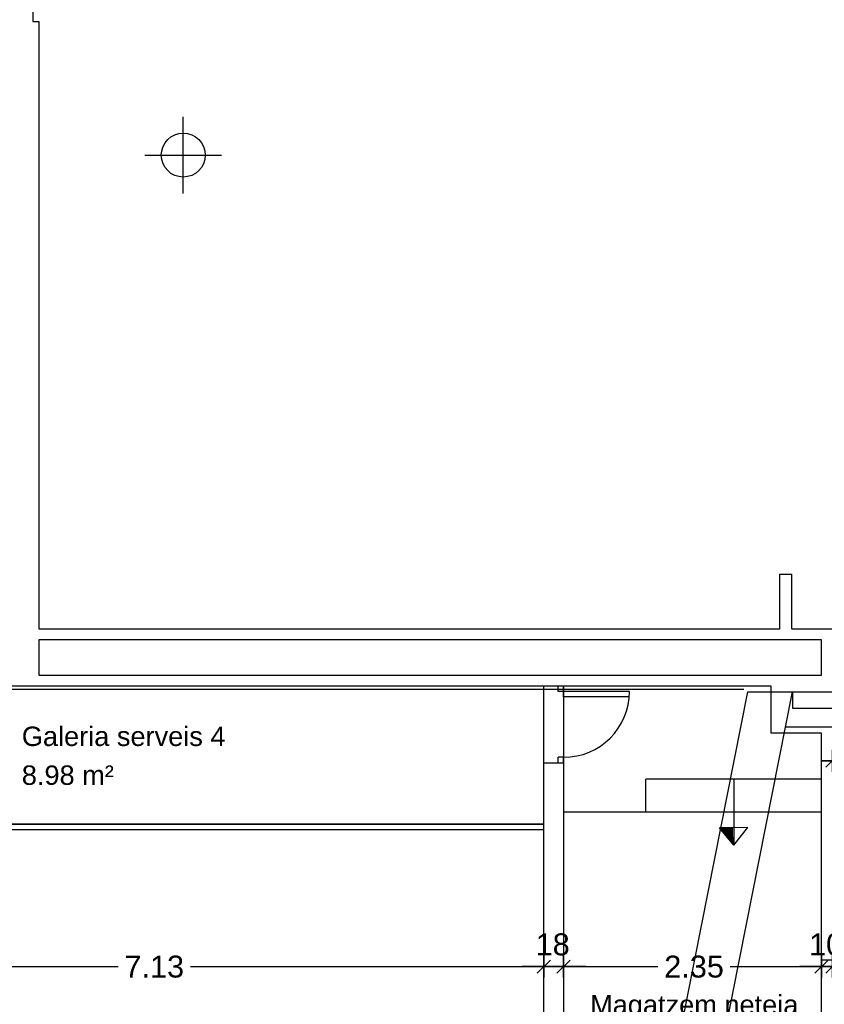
# Model space of a CAD drawing. Header units: metres. Extents: x -1 to 436, y -6 to 57.
# Tile 11 of 33: x 394.05 to 401.38, y 25.36 to 34.34. Entities that reach past the tile are written whole.
import ezdxf

# ---------------------------------------------------------------- set-up
doc = ezdxf.new("R2010")
doc.units = ezdxf.units.M
doc.header["$PDMODE"] = 65
doc.linetypes.add('CONTINUA', pattern=[0])
for name, color, linetype, lineweight in [('PB COTES', 7, 'CONTINUA', 25), ('PB ESCALES 2D', 7, 'CONTINUA', 25), ('PB LOCALS', 7, 'CONTINUA', 25), ('PB MURS++', 7, 'CONTINUA', 25), ('PC MURS ACTUAL', 7, 'CONTINUA', 25)]:
    doc.layers.add(name, color=color, linetype=linetype, lineweight=lineweight)
doc.styles.add('ARIAL', font='arial.ttf')
doc.dimstyles.new('DIMSTYLE_4', dxfattribs={"dimtxt": 0.2, "dimasz": 0.2, "dimexe": 0, "dimexo": 1e-06, "dimgap": 0.1, "dimtad": 0, "dimdec": 0, "dimlfac": 100, "dimrnd": 1, "dimzin": 4, "dimdsep": 46, "dimtxsty": 'ARIAL', "dimblk1": 'ALL_ML_STRICH', "dimblk2": 'ALL_ML_STRICH', "dimsah": 1, "dimcen": 0, "dimse1": 1, "dimse2": 1, "dimclrd": 2, "dimclre": 2, "dimclrt": 2, "dimadec": 0, "dimazin": 0, "dimtfac": 1, "dimtdec": 0, "dimtix": 1, "dimtmove": 2, "dimatfit": 3, "dimfxl": 0, "dimtzin": 0, "dimlwd": 0, "dimlwe": 35, "dimarcsym": 0})
doc.dimstyles.new('DIMSTYLE_5', dxfattribs={"dimtxt": 0.2, "dimasz": 0.2, "dimexe": 0, "dimexo": 1e-06, "dimgap": 0.1, "dimtad": 0, "dimrnd": 0.01, "dimzin": 4, "dimdsep": 46, "dimtxsty": 'ARIAL', "dimblk1": 'ALL_ML_STRICH', "dimblk2": 'ALL_ML_STRICH', "dimsah": 1, "dimcen": 0, "dimse1": 1, "dimse2": 1, "dimclrd": 2, "dimclre": 2, "dimclrt": 2, "dimadec": 0, "dimazin": 0, "dimtfac": 1, "dimtdec": 0, "dimtix": 1, "dimtmove": 2, "dimatfit": 3, "dimfxl": 0, "dimtzin": 0, "dimlwd": 0, "dimlwe": 35, "dimarcsym": 0})
doc.dimstyles.new('DIMSTYLE_7', dxfattribs={"dimtxt": 0.2, "dimasz": 0.2, "dimexe": 0, "dimexo": 1e-06, "dimgap": 0.1, "dimtad": 2, "dimdec": 0, "dimlfac": 100, "dimrnd": 1, "dimzin": 4, "dimdsep": 46, "dimtxsty": 'ARIAL', "dimblk1": 'ALL_ML_STRICH', "dimblk2": 'ALL_ML_STRICH', "dimsah": 1, "dimcen": 0, "dimse1": 1, "dimse2": 1, "dimclrd": 2, "dimclre": 2, "dimclrt": 2, "dimadec": 0, "dimazin": 0, "dimtfac": 1, "dimtdec": 0, "dimtix": 1, "dimtmove": 2, "dimatfit": 3, "dimfxl": 0, "dimtvp": 1.2, "dimtzin": 0, "dimlwd": 0, "dimlwe": 35, "dimarcsym": 0})

# ---------------------------------------------------------------- blocks, each defined once
blk = doc.blocks.new('ALL_ML_STRICH')
at = {"color": 0, "linetype": 'ByBlock', "lineweight": -2}
for p, q in [((0, -0.5), (0, 0.5)), ((-1, 0), (0.5, 0)), ((-0.3, -0.3), (0.3, 0.3))]:
    blk.add_line(p, q, dxfattribs=at)
blk = doc.blocks.new('*D102')
at = {"layer": 'DEFPOINTS', "color": 2, "linetype": 'CONTINUA', "lineweight": 35, "transparency": 33554687}
for p in [(401.4564, 27.5799), (402.2114, 27.3155), (401.4564, 26.0963)]:
    blk.add_point(p, dxfattribs=at)
at = {"layer": 'PB COTES', "color": 2, "linetype": 'CONTINUA', "lineweight": -2, "transparency": 33554687}
for p, q in [((401.4564, 27.5799), (401.6341, 27.5799)), ((402.0141, 27.5799), (402.2114, 27.5799))]:
    blk.add_line(p, q, dxfattribs=at)
at = {"layer": 'PB COTES', "color": 2, "linetype": 'CONTINUA', "lineweight": 35, "transparency": 33554687, "xscale": 0.2, "yscale": 0.2, "zscale": 0.2, "rotation": 180}
blk.add_blockref('ALL_ML_STRICH', (401.4564, 27.5799), dxfattribs=at)
at = {"layer": 'PB COTES', "color": 2, "linetype": 'CONTINUA', "lineweight": 35, "transparency": 33554687, "xscale": 0.2, "yscale": 0.2, "zscale": 0.2}
blk.add_blockref('ALL_ML_STRICH', (402.2114, 27.5799), dxfattribs=at)
at = {"layer": 'PB COTES', "color": 2, "linetype": 'CONTINUA', "lineweight": 35, "transparency": 33554687, "insert": (401.8241, 27.5799), "char_height": 0.2, "width": 0.4, "attachment_point": 5, "style": 'ARIAL'}
blk.add_mtext('\\A1;{75}', dxfattribs=at)
blk = doc.blocks.new('*D114')
at = {"layer": 'DEFPOINTS', "color": 2, "linetype": 'CONTINUA', "lineweight": 35, "transparency": 33554687}
for p in [(391.6997, 26.9508), (398.8264, 26.2443), (391.6997, 25.7025)]:
    blk.add_point(p, dxfattribs=at)
at = {"layer": 'PB COTES', "color": 2, "linetype": 'CONTINUA', "lineweight": -2, "transparency": 33554687}
for p, q in [((391.6997, 25.7025), (394.9475, 25.7025)), ((395.6075, 25.7025), (398.8264, 25.7025))]:
    blk.add_line(p, q, dxfattribs=at)
at = {"layer": 'PB COTES', "color": 2, "linetype": 'CONTINUA', "lineweight": 35, "transparency": 33554687, "xscale": 0.2, "yscale": 0.2, "zscale": 0.2, "rotation": 180}
blk.add_blockref('ALL_ML_STRICH', (391.6997, 25.7025), dxfattribs=at)
at = {"layer": 'PB COTES', "color": 2, "linetype": 'CONTINUA', "lineweight": 35, "transparency": 33554687, "xscale": 0.2, "yscale": 0.2, "zscale": 0.2}
blk.add_blockref('ALL_ML_STRICH', (398.8264, 25.7025), dxfattribs=at)
at = {"layer": 'PB COTES', "color": 2, "linetype": 'CONTINUA', "lineweight": 35, "transparency": 33554687, "insert": (395.2775, 25.7015), "char_height": 0.2, "width": 0.8, "attachment_point": 5, "style": 'ARIAL'}
blk.add_mtext('\\A1;{\\A1;{7.13\\H0.132000;\\S^ ;}}', dxfattribs=at)
blk = doc.blocks.new('*D115')
at = {"layer": 'DEFPOINTS', "color": 2, "linetype": 'CONTINUA', "lineweight": 35, "transparency": 33554687}
for p in [(398.8264, 26.2443), (399.0064, 26.2728), (398.8264, 25.7025)]:
    blk.add_point(p, dxfattribs=at)
at = {"layer": 'PB COTES', "color": 2, "linetype": 'CONTINUA', "lineweight": -2, "transparency": 33554687}
blk.add_line((398.8264, 25.7025), (399.0064, 25.7025), dxfattribs=at)
at = {"layer": 'PB COTES', "color": 2, "linetype": 'CONTINUA', "lineweight": 35, "transparency": 33554687, "xscale": 0.2, "yscale": 0.2, "zscale": 0.2, "rotation": 180}
blk.add_blockref('ALL_ML_STRICH', (398.8264, 25.7025), dxfattribs=at)
at = {"layer": 'PB COTES', "color": 2, "linetype": 'CONTINUA', "lineweight": 35, "transparency": 33554687, "xscale": 0.2, "yscale": 0.2, "zscale": 0.2}
blk.add_blockref('ALL_ML_STRICH', (399.0064, 25.7025), dxfattribs=at)
at = {"layer": 'PB COTES', "color": 2, "linetype": 'CONTINUA', "lineweight": 35, "transparency": 33554687, "insert": (398.9072, 25.9043), "char_height": 0.2, "width": 0.4, "attachment_point": 5, "style": 'ARIAL'}
blk.add_mtext('\\A1;{18}', dxfattribs=at)
blk = doc.blocks.new('*D116')
at = {"layer": 'DEFPOINTS', "color": 2, "linetype": 'CONTINUA', "lineweight": 35, "transparency": 33554687}
for p in [(399.0064, 26.2728), (401.3564, 26.0257), (399.0064, 25.7025)]:
    blk.add_point(p, dxfattribs=at)
at = {"layer": 'PB COTES', "color": 2, "linetype": 'CONTINUA', "lineweight": -2, "transparency": 33554687}
for p, q in [((399.0064, 25.7025), (399.8651, 25.7025)), ((400.5251, 25.7025), (401.3564, 25.7025))]:
    blk.add_line(p, q, dxfattribs=at)
at = {"layer": 'PB COTES', "color": 2, "linetype": 'CONTINUA', "lineweight": 35, "transparency": 33554687, "xscale": 0.2, "yscale": 0.2, "zscale": 0.2, "rotation": 180}
blk.add_blockref('ALL_ML_STRICH', (399.0064, 25.7025), dxfattribs=at)
at = {"layer": 'PB COTES', "color": 2, "linetype": 'CONTINUA', "lineweight": 35, "transparency": 33554687, "xscale": 0.2, "yscale": 0.2, "zscale": 0.2}
blk.add_blockref('ALL_ML_STRICH', (401.3564, 25.7025), dxfattribs=at)
at = {"layer": 'PB COTES', "color": 2, "linetype": 'CONTINUA', "lineweight": 35, "transparency": 33554687, "insert": (400.1951, 25.7015), "char_height": 0.2, "width": 0.8, "attachment_point": 5, "style": 'ARIAL'}
blk.add_mtext('\\A1;{\\A1;{2.35\\H0.132000;\\S^ ;}}', dxfattribs=at)
blk = doc.blocks.new('*D117')
at = {"layer": 'DEFPOINTS', "color": 2, "linetype": 'CONTINUA', "lineweight": 35, "transparency": 33554687}
for p in [(401.4564, 26.0508), (401.3564, 26.0257), (401.3564, 25.7025)]:
    blk.add_point(p, dxfattribs=at)
at = {"layer": 'PB COTES', "color": 2, "linetype": 'CONTINUA', "lineweight": -2, "transparency": 33554687}
blk.add_line((401.3564, 25.7025), (401.4564, 25.7025), dxfattribs=at)
at = {"layer": 'PB COTES', "color": 2, "linetype": 'CONTINUA', "lineweight": 35, "transparency": 33554687, "xscale": 0.2, "yscale": 0.2, "zscale": 0.2, "rotation": 180}
blk.add_blockref('ALL_ML_STRICH', (401.3564, 25.7025), dxfattribs=at)
at = {"layer": 'PB COTES', "color": 2, "linetype": 'CONTINUA', "lineweight": 35, "transparency": 33554687, "xscale": 0.2, "yscale": 0.2, "zscale": 0.2}
blk.add_blockref('ALL_ML_STRICH', (401.4564, 25.7025), dxfattribs=at)
at = {"layer": 'PB COTES', "color": 2, "linetype": 'CONTINUA', "lineweight": 35, "transparency": 33554687, "insert": (401.3977, 25.9043), "char_height": 0.2, "width": 0.4, "attachment_point": 5, "style": 'ARIAL'}
blk.add_mtext('\\A1;{10}', dxfattribs=at)
blk = doc.blocks.new('*D118')
at = {"layer": 'DEFPOINTS', "color": 2, "linetype": 'CONTINUA', "lineweight": 35, "transparency": 33554687}
for p in [(401.4564, 26.0508), (402.3041, 26.0508), (401.4564, 25.7025)]:
    blk.add_point(p, dxfattribs=at)
at = {"layer": 'PB COTES', "color": 2, "linetype": 'CONTINUA', "lineweight": -2, "transparency": 33554687}
for p, q in [((401.4564, 25.7025), (401.6805, 25.7025)), ((402.0605, 25.7025), (402.3041, 25.7025))]:
    blk.add_line(p, q, dxfattribs=at)
at = {"layer": 'PB COTES', "color": 2, "linetype": 'CONTINUA', "lineweight": 35, "transparency": 33554687, "xscale": 0.2, "yscale": 0.2, "zscale": 0.2, "rotation": 180}
blk.add_blockref('ALL_ML_STRICH', (401.4564, 25.7025), dxfattribs=at)
at = {"layer": 'PB COTES', "color": 2, "linetype": 'CONTINUA', "lineweight": 35, "transparency": 33554687, "xscale": 0.2, "yscale": 0.2, "zscale": 0.2}
blk.add_blockref('ALL_ML_STRICH', (402.3041, 25.7025), dxfattribs=at)
at = {"layer": 'PB COTES', "color": 2, "linetype": 'CONTINUA', "lineweight": 35, "transparency": 33554687, "insert": (401.8705, 25.7015), "char_height": 0.2, "width": 0.4, "attachment_point": 5, "style": 'ARIAL'}
blk.add_mtext('\\A1;{85}', dxfattribs=at)

msp = doc.modelspace()

# ---------------------------------------------------------------- linework, layer by layer
at = {"layer": 'PB ESCALES 2D', "color": 7, "linetype": 'CONTINUA', "lineweight": 25, "transparency": 33554687}
for p, q in [((400.89645, 27.83078), (400.89645, 28.26078)), ((401.35645, 27.83078), (400.89645, 27.83078)), ((401.35645, 27.41078), (399.75645, 27.41078)), ((399.75645, 27.11078), (399.75645, 27.41078)), ((400.55645, 27.41078), (400.55645, 26.80892)), ((401.35645, 27.11078), (399.00645, 27.11078)), ((400.68519, 26.97036), (400.42533, 26.96843)), ((400.55645, 26.80892), (400.42533, 26.96843)), ((400.55645, 26.80892), (400.68519, 26.97036))]:
    msp.add_line(p, q, dxfattribs=at)
for radius, start, end in [(8.24935, 181.249219, 181.301617), (8.23935, 181.250219, 181.390325), (8.22935, 181.251222, 181.479425), (8.21935, 181.252225, 181.568919), (8.20935, 181.253233, 181.658814), (8.19935, 181.254242, 181.749111), (8.18935, 181.255253, 181.839811), (8.17935, 181.256267, 181.930925), (8.16935, 181.257283, 182.022447), (8.15935, 181.258303, 182.114392), (8.14935, 181.259325, 182.206753), (8.13935, 181.26035, 182.299539)]:
    msp.add_arc((408.67871, 27.14832), radius, start, end, dxfattribs=at)
at = {"layer": 'PB LOCALS', "color": 7, "linetype": 'CONTINUA', "lineweight": 25, "transparency": 33554687}
for p, q in [((398.82645, 28.26078), (391.69645, 28.26078)), ((398.82645, 27.00078), (398.82645, 28.26078)), ((400.89645, 28.26078), (399.00645, 28.26078)), ((399.00645, 28.26078), (399.00645, 22.14078)), ((400.89645, 27.83078), (400.89645, 28.26078)), ((401.35645, 27.83078), (400.89645, 27.83078)), ((401.35645, 22.14078), (401.35645, 27.83078)), ((391.69645, 27.00078), (398.82645, 27.00078)), ((398.82645, 26.95078), (391.69645, 26.95078)), ((398.82645, 14.05078), (398.82645, 26.95078))]:
    msp.add_line(p, q, dxfattribs=at)
at = {"layer": 'PB MURS++', "color": 7, "linetype": 'CONTINUA', "lineweight": 25, "transparency": 33554687}
for p, q in [((394.17145, 34.47078), (394.17145, 34.32078)), ((394.17145, 34.32078), (394.22645, 34.32078)), ((394.22645, 34.32078), (394.22645, 28.78078)), ((395.54145, 32.75078), (395.54145, 33.45078)), ((395.19145, 33.10078), (395.89145, 33.10078)), ((400.97645, 29.28078), (401.08645, 29.28078)), ((400.97645, 28.78078), (400.97645, 29.28078)), ((401.08645, 28.78078), (401.08645, 29.28078)), ((394.22645, 28.78078), (400.97645, 28.78078)), ((401.08645, 28.78078), (401.45645, 28.78078)), ((401.35645, 28.68078), (394.22645, 28.68078)), ((394.22645, 28.68078), (394.22645, 28.36078)), ((401.35645, 28.36078), (401.35645, 28.68078)), ((394.22645, 28.36078), (401.35645, 28.36078)), ((400.89645, 28.26078), (391.69645, 28.26078)), ((398.95645, 28.21078), (398.95645, 28.26078)), ((399.60645, 28.21078), (398.95645, 28.21078)), ((399.00645, 28.16078), (399.00645, 28.26078)), ((400.89645, 27.83078), (400.89645, 28.26078)), ((399.60436, 28.16078), (399.00645, 28.16078)), ((401.35645, 27.83078), (400.89645, 27.83078)), ((401.35645, 25.76078), (401.35645, 27.83078)), ((398.82645, 22.02078), (398.82645, 27.56078)), ((398.82645, 27.56078), (399.00645, 27.56078)), ((398.95645, 27.56078), (398.95645, 27.61078)), ((399.00645, 27.61078), (398.95645, 27.61078)), ((399.00645, 27.56078), (399.00645, 27.61078)), ((399.00645, 27.56078), (399.00645, 22.14078)), ((401.35645, 27.41078), (399.75645, 27.41078)), ((399.75645, 27.11078), (399.75645, 27.41078)), ((400.55645, 27.41078), (400.55645, 26.80892)), ((401.35645, 27.11078), (399.00645, 27.11078)), ((398.82645, 27.00078), (391.69645, 27.00078)), ((398.82645, 26.95078), (391.69645, 26.95078)), ((400.68519, 26.97036), (400.42533, 26.96843)), ((400.55645, 26.80892), (400.42533, 26.96843)), ((400.55645, 26.80892), (400.68519, 26.97036)), ((401.45645, 25.76078), (401.35645, 25.76078))]:
    msp.add_line(p, q, dxfattribs=at)
msp.add_circle((395.54145, 33.10078), 0.2, dxfattribs=at)
for centre, radius, start, end in [((399.00645, 28.21078), 0.6, 270, 0), ((408.67871, 27.14832), 8.24935, 181.249219, 181.301617), ((408.67871, 27.14832), 8.23935, 181.250219, 181.390325), ((408.67871, 27.14832), 8.22935, 181.251222, 181.479425), ((408.67871, 27.14832), 8.21935, 181.252225, 181.568919), ((408.67871, 27.14832), 8.20935, 181.253233, 181.658814), ((408.67871, 27.14832), 8.19935, 181.254242, 181.749111), ((408.67871, 27.14832), 8.18935, 181.255253, 181.839811), ((408.67871, 27.14832), 8.17935, 181.256267, 181.930925), ((408.67871, 27.14832), 8.16935, 181.257283, 182.022447), ((408.67871, 27.14832), 8.15935, 181.258303, 182.114392), ((408.67871, 27.14832), 8.14935, 181.259325, 182.206753), ((408.67871, 27.14832), 8.13935, 181.26035, 182.299539)]:
    msp.add_arc(centre, radius, start, end, dxfattribs=at)
at = {"layer": 'PC MURS ACTUAL', "color": 180, "transparency": 33554687}
for p, q in [((400.6475, 28.22847), (391.65614, 28.22847)), ((397.68538, 13.06959), (400.68411, 28.20859)), ((398.09315, 13.06959), (401.09188, 28.20859)), ((400.68411, 28.20859), (405.5978, 28.20859)), ((401.09188, 28.20859), (401.09188, 28.05859)), ((401.09188, 28.05859), (403.28277, 28.05859)), ((401.0285, 27.88859), (403.28277, 27.88859))]:
    msp.add_line(p, q, dxfattribs=at)

# ---------------------------------------------------------------- texts
at = {"layer": 'PB LOCALS', "color": 7, "linetype": 'CONTINUA', "lineweight": 25, "transparency": 33554687, "char_height": 0.1770789, "attachment_point": 7, "style": 'ARIAL'}
for s, insert, width in [('\\W1.00;Galeria serveis 4', (394.07089, 27.71123), 1.9540802), ('\\W1.00;8.98 m²', (394.07089, 27.35707), 0.929645), ('\\W1.00;Magatzem neteja', (399.2481, 25.21304), 1.9953809)]:
    msp.add_mtext(s, dxfattribs=dict(at, insert=insert, width=width))

# ---------------------------------------------------------------- dimensions: what is measured, and where the dimension line sits
at = {"layer": 'PB COTES', "color": 2, "linetype": 'CONTINUA', "lineweight": 35, "transparency": 33554687}
for base, p1, p2, dimstyle, picture, middle in [((402.21138, 27.57995), (401.45645, 26.09635), (402.21138, 27.31552), 'DIMSTYLE_4', '*D102', (401.82412, 27.57995)), ((398.82645, 25.70255), (391.69971, 26.95078), (398.82645, 26.24432), 'DIMSTYLE_5', '*D114', (395.27753, 25.70146)), ((399.00645, 25.70255), (398.82645, 26.24432), (399.00645, 26.27284), 'DIMSTYLE_7', '*D115', (398.9072, 25.90425)), ((401.35645, 25.70255), (399.00645, 26.27284), (401.35645, 26.02571), 'DIMSTYLE_5', '*D116', (400.19515, 25.70146)), ((401.45645, 25.70255), (401.35645, 26.02571), (401.45645, 26.05078), 'DIMSTYLE_7', '*D117', (401.39775, 25.90425)), ((402.30414, 25.70255), (401.45645, 26.05078), (402.30414, 26.05078), 'DIMSTYLE_4', '*D118', (401.8705, 25.70149))]:
    dim = msp.add_linear_dim(base=base, p1=p1, p2=p2, dimstyle=dimstyle, override={"dimpost": '<>', "dimclrd": 2, "dimclre": 2, "dimclrt": 2, "dimlwd": 0, "dimlwe": 35}, dxfattribs=at)
    dim.commit()
    dim.dimension.update_dxf_attribs({"geometry": picture, "text_midpoint": middle, "dimtype": 160})

doc.saveas('drawing.dxf')
